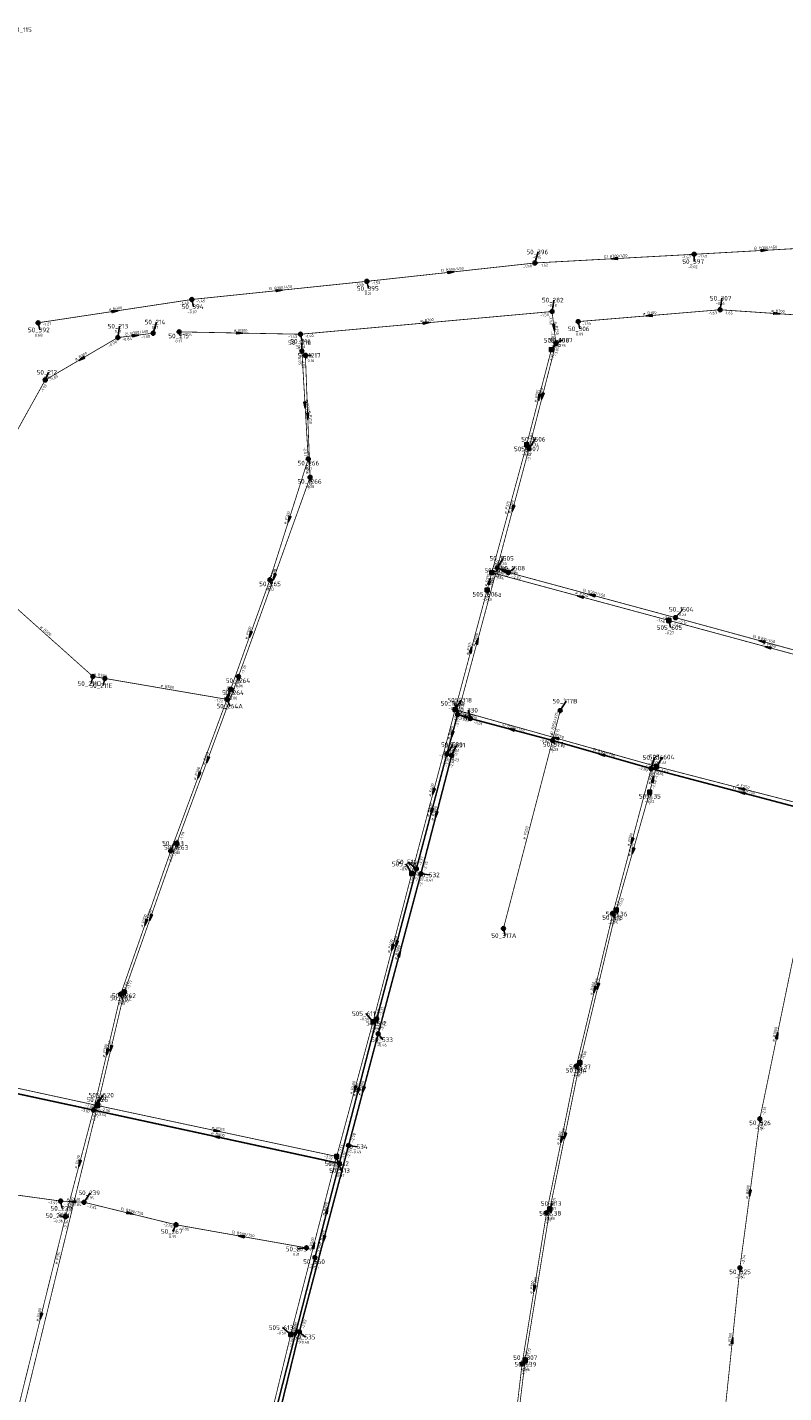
# Model space of a CAD drawing. Header units: metres. Extents: x 249000 to 255300, y 590580 to 596000.
# Tile 39 of 61: x 253308 to 253554, y 593306 to 593749. Entities that reach past the tile are written whole.
import ezdxf
from ezdxf.enums import TextEntityAlignment as Align

# ---------------------------------------------------------------- set-up
doc = ezdxf.new("R2010")
doc.units = ezdxf.units.M
doc.header["$MEASUREMENT"] = 0
doc.linetypes.add('RI-GWA', pattern=[18.45, 6, -1.8, 1.75, -1.8, 1.75, -1.8, 1.75, -1.8])
doc.linetypes.add('RI-HWA', pattern=[7.4, 5, -2.4])
doc.layers.get('0').update_dxf_attribs({"linetype": 'CONTINUOUS'})
for name, color, linetype, lineweight in [('B-WE-RI-GWA_HOOFDRIOOL-G', 1, 'RI-GWA', 18), ('B-WE-RI-GWA_TRANSPORTLEIDING-G', 30, 'RI-GWA', 18), ('B-WE-RI-HWA_TRANSPORTLEIDING-G', 150, 'RI-HWA', 18)]:
    doc.layers.add(name, color=color, linetype=linetype, lineweight=lineweight)
for name, color, linetype in [('RIO-AFMETINGEN', 8, 'CONTINUOUS'), ('RIO-AFSCHOT', 7, 'CONTINUOUS'), ('RIO-BOK', 8, 'CONTINUOUS'), ('RIO-KNOOP', 7, 'CONTINUOUS'), ('RIO-KNOOPNAAM', 170, 'CONTINUOUS'), ('RIO-LEADER', 253, 'CONTINUOUS'), ('RIO-MAAIVELD', 104, 'CONTINUOUS')]:
    doc.layers.add(name, color=color, linetype=linetype)
doc.styles.add('RIO-TXT', font='isocp.shx')

# ---------------------------------------------------------------- blocks, each defined once
blk = doc.blocks.new('K_IPR')
blk.add_lwpolyline([(-0.5, -0.5), (0.5, -0.5), (0.5, 0.5), (-0.5, 0.5)], close=True)
blk.add_solid([(-0.5, 0.5), (0.5, 0.5), (-0.5, -0.5), (0.5, -0.5)])
at = {"style": 'RIO-TXT', "flags": 1}
blk.add_attdef('RIOLERINGSGEBIED', text='', height=1, dxfattribs=at).set_placement((0, 0), align=Align.CENTER)
blk.add_attdef('KNOOPNAAM', text='', height=1, dxfattribs=at).set_placement((0, 0), align=Align.TOP_CENTER)
blk = doc.blocks.new('K_IPG')
blk.add_circle((0, 0), 0.5)
for points in [[(0, 0), (-0.5, 0), (-0.433013, 0.25)], [(0, 0), (-0.433013, -0.25), (-0.5, 0)], [(0, 0), (-0.433013, 0.25), (-0.25, 0.433013)], [(0, 0), (-0.25, -0.433013), (-0.433013, -0.25)], [(0, 0), (-0.25, 0.433013), (0, 0.5)], [(0, 0), (0, -0.5), (-0.25, -0.433013)], [(0, 0), (0, 0.5), (0.25, 0.433013)], [(0, 0), (0.25, 0.433013), (0.433013, 0.25)], [(0, 0), (0.433013, 0.25), (0.5, 0)], [(0, 0), (0.5, 0), (0.433013, -0.25)], [(0, 0), (0.433013, -0.25), (0.25, -0.433013)], [(0, 0), (0.25, -0.433013), (0, -0.5)]]:
    blk.add_solid(points)
at = {"style": 'RIO-TXT', "flags": 1}
blk.add_attdef('RIOLERINGSGEBIED', text='', height=1, dxfattribs=at).set_placement((0, 0), align=Align.CENTER)
blk.add_attdef('KNOOPNAAM', text='', height=1, dxfattribs=at).set_placement((0, 0), align=Align.TOP_CENTER)
blk = doc.blocks.new('L_VHR')
blk.add_lwpolyline([(-0.5, 0), (0.5, 0), (-0.5, 0.15), (-0.5, -0.15), (0.5, 0)])

msp = doc.modelspace()

# ---------------------------------------------------------------- linework, layer by layer
at = {"layer": 'B-WE-RI-GWA_HOOFDRIOOL-G'}
for points in [[(253693.088, 593468.352, 0.5, 0.5, 0), (253659.6, 593477.44, 0.5, 0.5, 0), (253629.472, 593485.696, 0.5, 0.5, 0), (253570.496, 593499.2, 0.5, 0.5, 0), (253569.552, 593492.672, 0.5, 0.5, 0), (253510.752, 593508.224, 0.5, 0.5, 0), (253478.752, 593517.376, 0.5, 0.5, 0), (253452.112, 593524.48, 0.5, 0.5, 0), (253448, 593525.824, 0.5, 0.5, 0), (253444.464, 593512.896, 0.5, 0.5, 0), (253434.592, 593475.712, 0.5, 0.5, 0), (253421.744, 593427.072, 0.5, 0.5, 0), (253409.616, 593380.224, 0.5, 0.5, 0), (253401.712, 593349.696, 0.5, 0.5, 0), (253389.408, 593301.504, 0.5, 0.5, 0), (253383.872, 593273.28, 0, 0, 0)], [(253444.464, 593512.896, 0.5, 0.5, 0), (253446.032, 593512.448, 0.5, 0.5, 0), (253436.064, 593474.112, 0.5, 0.5, 0), (253422.224, 593422.272, 0.5, 0.5, 0), (253412.608, 593385.984, 0.5, 0.5, 0), (253396.64, 593325.568, 0.5, 0.5, 0), (253383.872, 593273.28, 0, 0, 0)], [(253198.608, 593207.488, 0.5, 0.5, 0), (253218.528, 593264.512, 0.5, 0.5, 0), (253233.632, 593318.528, 0.5, 0.5, 0), (253237.44, 593334.528, 0.5, 0.5, 0), (253248.144, 593373.184, 0.5, 0.5, 0), (253258.864, 593412.8, 0.5, 0.5, 0), (253329.904, 593397.504, 0.5, 0.5, 0), (253409.616, 593380.224, 0, 0, 0)]]:
    msp.add_lwpolyline(points, format="xyseb", dxfattribs=at)
at = {"layer": 'B-WE-RI-GWA_TRANSPORTLEIDING-G', "const_width": 0.25}
for points in [[(253473.056, 593672.192), (253524.672, 593675.008)], [(253524.672, 593675.008), (253570.096, 593677.568)], [(253418.576, 593666.24), (253473.056, 593672.192)], [(253361.76, 593660.352), (253418.576, 593666.24)], [(253311.92, 593652.8), (253361.76, 593660.352)], [(253397.008, 593649.088), (253478.608, 593656.448)], [(253478.608, 593656.448), (253479.856, 593646.08)], [(253487.056, 593653.184), (253533.088, 593657.024)], [(253533.088, 593657.024), (253569.968, 593654.528)], [(253314.24, 593634.24), (253337.776, 593648)], [(253337.776, 593648), (253349.248, 593649.408)], [(253357.632, 593649.856), (253397.008, 593649.088)], [(253399.536, 593608.64), (253397.472, 593643.584)], [(253471.104, 593611.968), (253479.856, 593646.08)], [(253398.608, 593642.24), (253400.128, 593602.688)], [(253296.176, 593601.792), (253314.24, 593634.24)], [(253460.8, 593573.312), (253471.104, 593611.968)], [(253387.104, 593569.472), (253399.536, 593608.64)], [(253376.896, 593538.112), (253400.128, 593602.688)], [(253448, 593525.824), (253460.8, 593573.312)], [(253460.8, 593573.312), (253464.432, 593571.84)], [(253518.624, 593557.184), (253464.432, 593571.84)], [(253374.368, 593533.952), (253387.104, 593569.472)], [(253297.552, 593566.848), (253329.696, 593538.112)], [(253574.688, 593541.888), (253518.624, 593557.184)], [(253329.696, 593538.112), (253333.584, 593537.472)], [(253333.584, 593537.472), (253373.168, 593530.688)], [(253356.88, 593484.032), (253376.896, 593538.112)], [(253374.368, 593533.952), (253373.168, 593530.688)], [(253354.944, 593481.536), (253373.168, 593530.688)], [(253478.752, 593517.376), (253481.248, 593527.04)], [(253478.752, 593517.376), (253462.832, 593456.384)], [(253498.352, 593461.312), (253510.752, 593508.224)], [(253339.92, 593435.904), (253356.88, 593484.032)], [(253338.736, 593435.136), (253354.944, 593481.536)], [(253486.512, 593411.776), (253498.352, 593461.312)], [(253546, 593394.688), (253557.152, 593448.576)], [(253329.904, 593397.504), (253338.736, 593435.136)], [(253331.216, 593398.976), (253339.92, 593435.904)], [(253476.816, 593364.16), (253486.512, 593411.776)], [(253329.904, 593397.504), (253320.832, 593362.944)], [(253539.536, 593346.368), (253546, 593394.688)], [(253285.312, 593372.672), (253319.232, 593368)], [(253319.232, 593368), (253326.832, 593367.616)], [(253326.832, 593367.616), (253356.64, 593360.32)], [(253476.816, 593364.16), (253468.896, 593315.2)], [(253320.832, 593362.944), (253304.88, 593298.432)], [(253356.64, 593360.32), (253398.944, 593352.832)], [(253534.624, 593299.2), (253539.536, 593346.368)], [(253463.104, 593266.176), (253468.896, 593315.2)]]:
    msp.add_lwpolyline(points, dxfattribs=at)
at = {"layer": 'B-WE-RI-HWA_TRANSPORTLEIDING-G', "const_width": 0.25}
for points in [[(253470.368, 593613.248), (253478.384, 593644.096)], [(253459.056, 593571.776), (253470.368, 593613.248)], [(253457.552, 593566.144), (253459.056, 593571.776)], [(253516.496, 593556.288), (253459.056, 593571.776)], [(253447.168, 593527.36), (253457.552, 593566.144)], [(253580.688, 593538.88), (253516.496, 593556.288)], [(253433.12, 593474.24), (253447.168, 593527.36)], [(253512.464, 593508.928), (253447.168, 593527.36)], [(253510.256, 593500.608), (253512.464, 593508.928)], [(253567.632, 593494.656), (253512.464, 593508.928)], [(253510.256, 593500.608), (253499.424, 593462.4)], [(253420.544, 593426.112), (253433.12, 593474.24)], [(253499.424, 593462.4), (253487.6, 593412.864)], [(253408.752, 593382.464), (253420.544, 593426.112)], [(253257.68, 593414.912), (253331.216, 593398.976)], [(253487.6, 593412.864), (253477.904, 593365.376)], [(253331.216, 593398.976), (253306.864, 593299.328)], [(253331.216, 593398.976), (253408.752, 593382.464)], [(253393.872, 593324.736), (253408.752, 593382.464)], [(253477.904, 593365.376), (253469.888, 593316.416)], [(253381.664, 593274.56), (253393.872, 593324.736)], [(253469.888, 593316.416), (253464.032, 593267.904)]]:
    msp.add_lwpolyline(points, dxfattribs=at)
at = {"layer": 'RIO-LEADER'}
for p, q in [((253473.06, 593672.17), (253474.1114, 593675.7597)), ((253524.67, 593675.03), (253524.6715, 593672.655)), ((253418.58, 593666.26), (253419.1135, 593663.9316)), ((253533.09, 593657.02), (253533.6235, 593660.7484)), ((253361.76, 593660.34), (253362.2935, 593658.0116)), ((253478.61, 593656.43), (253479.1435, 593660.1584)), ((253311.92, 593652.81), (253312.4535, 593650.4816)), ((253337.77, 593647.97), (253338.3035, 593651.6984)), ((253349.25, 593649.44), (253350.3014, 593653.0297)), ((253487.05, 593653.17), (253487.5835, 593650.8416)), ((253357.63, 593649.88), (253357.99, 593648.5365)), ((253397.01, 593649.1), (253397.5435, 593646.7716)), ((253397.47, 593643.58), (253397.4697, 593646.355)), ((253478.39, 593644.08), (253480.3664, 593647.1358)), ((253479.85, 593646.1), (253481.8935, 593647.1604)), ((253398.61, 593642.22), (253400.5598, 593642.2102)), ((253314.24, 593634.24), (253315.2773, 593636.7371)), ((253470.37, 593613.24), (253470.73, 593611.8965)), ((253471.1, 593611.98), (253473.0764, 593615.0358)), ((253399.53, 593608.64), (253399.89, 593607.2965)), ((253400.12, 593602.71), (253400.48, 593601.3665)), ((253460.8, 593573.34), (253462.7764, 593576.3958)), ((253459.06, 593571.78), (253461.135, 593572.48)), ((253464.43, 593571.82), (253466.3798, 593573.2298)), ((253387.1, 593569.47), (253387.46, 593568.1265)), ((253457.55, 593566.12), (253457.91, 593564.7765)), ((253518.63, 593557.2), (253520.9854, 593559.8767)), ((253516.49, 593556.29), (253517.0235, 593553.9616)), ((253329.7, 593538.12), (253329.1674, 593535.7915)), ((253333.58, 593537.46), (253333.0474, 593535.1315)), ((253376.89, 593538.1), (253377.25, 593536.7565)), ((253374.37, 593533.94), (253375.4073, 593532.8429)), ((253373.17, 593530.68), (253374.2214, 593528.4903)), ((253448, 593525.83), (253446.9477, 593529.4194)), ((253447.16, 593527.37), (253449.1364, 593530.4258)), ((253481.24, 593527.05), (253483.2164, 593530.1058)), ((253452.11, 593524.51), (253451.3999, 593527.1597)), ((253444.46, 593512.92), (253446.4364, 593515.9758)), ((253446.03, 593512.47), (253447.5672, 593515.8332)), ((253478.75, 593517.37), (253479.4595, 593516.1201)), ((253510.76, 593508.23), (253511.8114, 593511.8197)), ((253512.46, 593508.93), (253514.4364, 593511.9858)), ((253510.26, 593500.62), (253510.62, 593499.2765)), ((253354.95, 593481.55), (253355.9873, 593484.0471)), ((253356.88, 593484.02), (253357.24, 593482.6765)), ((253433.12, 593474.25), (253431.1429, 593477.3051)), ((253434.59, 593475.71), (253431.9266, 593477.9468)), ((253436.07, 593474.12), (253438.9595, 593473.7682)), ((253498.35, 593461.29), (253498.71, 593459.9465)), ((253499.43, 593462.41), (253499.79, 593461.0665)), ((253462.83, 593456.41), (253463.3635, 593454.0816)), ((253338.74, 593435.16), (253339.1, 593433.8165)), ((253339.92, 593435.93), (253340.28, 593434.5865)), ((253420.55, 593426.1), (253418.1939, 593428.776)), ((253421.75, 593427.04), (253422.11, 593425.6965)), ((253422.23, 593422.29), (253423.7672, 593420.3268)), ((253487.6, 593412.84), (253487.96, 593411.4965)), ((253486.51, 593411.78), (253486.87, 593410.4365)), ((253329.9, 593397.52), (253331.4372, 593400.8832)), ((253331.22, 593398.98), (253332.7572, 593402.3432)), ((253546, 593394.7), (253546.36, 593393.3565)), ((253408.75, 593382.46), (253409.2835, 593380.1316)), ((253412.61, 593385.99), (253415.4995, 593385.6382)), ((253409.61, 593380.23), (253410.1435, 593377.9016)), ((253326.83, 593367.62), (253328.8064, 593370.6758)), ((253319.24, 593367.97), (253319.7735, 593365.6416)), ((253476.82, 593364.15), (253478.7964, 593367.2058)), ((253477.91, 593365.39), (253478.27, 593364.0465)), ((253320.83, 593362.92), (253318.7866, 593363.259)), ((253356.64, 593360.33), (253355.5896, 593358.14)), ((253398.95, 593352.82), (253396.0608, 593352.4673)), ((253401.71, 593349.71), (253401.711, 593348.335)), ((253539.54, 593346.39), (253539.9, 593345.0465)), ((253393.87, 593324.72), (253391.2066, 593326.9568)), ((253396.64, 593325.58), (253398.6164, 593323.9242)), ((253468.89, 593315.21), (253470.4794, 593317.2439)), ((253469.89, 593316.4), (253470.25, 593315.0565))]:
    msp.add_line(p, q, dxfattribs=at)

# ---------------------------------------------------------------- block references
at = {"layer": 'RIO-AFSCHOT'}
for p, xscale, yscale, zscale, rotation in [((253498.865, 593673.6), 2, 2, 2, 183.1714999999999), ((253547.385, 593676.29), 2, 2, 2, 3.1746), ((253445.82, 593669.215), 2, 2, 2, 6.190600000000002), ((253390.17, 593663.3), 2, 2, 2, 5.9475), ((253336.84, 593656.575), 2, 2, 2, 8.590599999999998), ((253551.53, 593655.79), 2, 2, 2, 356.1842), ((253437.81, 593652.765), 2, 2, 2, 5.1325), ((253479.23, 593651.265), 2, 2, 2, 276.8533), ((253510.07, 593655.095), 2, 2, 2, 184.7795999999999), ((253343.51, 593648.705), 2, 2, 2, 7.2962), ((253377.32, 593649.49), 2, 2, 2, 358.8654000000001), ((253326.005, 593641.105), 2, 2, 2, 210.261), ((253474.38, 593628.66), 2, 2, 2, 255.4154), ((253475.475, 593629.04), 2, 2, 2, 255.609), ((253398.5, 593626.11), 2, 2, 2, 273.3829), ((253399.365, 593622.465), 2, 2, 2, 272.1975), ((253393.315, 593589.055), 2, 2, 2, 252.3867), ((253465.95, 593592.66), 2, 2, 2, 255.0665), ((253462.615, 593572.58), 2, 2, 2, 157.2816), ((253388.505, 593570.405), 2, 2, 2, 250.2173), ((253458.305, 593568.95), 2, 2, 2, 75.0547), ((253487.775, 593564.035), 2, 2, 2, 164.9069), ((253491.53, 593564.51), 2, 2, 2, 164.9057), ((253380.735, 593551.705), 2, 2, 2, 250.2809), ((253454.4, 593549.585), 2, 2, 2, 74.914), ((253546.655, 593549.555), 2, 2, 2, 164.743), ((253452.355, 593546.745), 2, 2, 2, 74.9828), ((253548.59, 593547.58), 2, 2, 2, 164.8204), ((253373.77, 593532.31), 2, 2, 2, 69.78440000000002), ((253450.055, 593525.17), 2, 2, 2, 162.1964), ((253446.23, 593519.375), 2, 2, 2, 254.6585), ((253465.43, 593520.94), 2, 2, 2, 164.9978), ((253479.81, 593518.15), 2, 2, 2, 164.2325), ((253366.885, 593511.06), 2, 2, 2, 249.6881), ((253445.245, 593512.695), 0.382, 0.382, 0.382, 164.0081000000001), ((253494.755, 593512.8), 2, 2, 2, 164.0657), ((253364.06, 593506.115), 2, 2, 2, 249.6455), ((253511.36, 593504.775), 2, 2, 2, 75.164), ((253440.14, 593500.81), 2, 2, 2, 255.1873), ((253540.045, 593501.795), 2, 2, 2, 165.4995), ((253540.155, 593500.45), 2, 2, 2, 165.1769000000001), ((253439.525, 593494.315), 2, 2, 2, 255.1367), ((253441.05, 593493.295), 2, 2, 2, 255.4336), ((253504.555, 593484.76), 2, 2, 2, 255.1834), ((253504.845, 593481.515), 2, 2, 2, 254.168), ((253346.845, 593458.355), 2, 2, 2, 250.732), ((253348.4, 593459.975), 2, 2, 2, 250.5666), ((253428.17, 593451.375), 2, 2, 2, 255.2135), ((253426.835, 593450.175), 2, 2, 2, 255.3613999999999), ((253429.15, 593448.205), 2, 2, 2, 75.0417), ((253492.43, 593436.535), 2, 2, 2, 256.5429), ((253493.515, 593437.625), 2, 2, 2, 256.5695999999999), ((253551.58, 593421.65), 2, 2, 2, 78.2943), ((253334.32, 593416.34), 2, 2, 2, 256.7755), ((253335.57, 593417.455), 2, 2, 2, 256.7430999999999), ((253414.65, 593404.28), 2, 2, 2, 254.8617999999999), ((253415.68, 593403.635), 2, 2, 2, 255.4533), ((253417.42, 593404.14), 2, 2, 2, 255.1495), ((253369.985, 593390.72), 2, 2, 2, 347.9726), ((253369.755, 593388.875), 2, 2, 2, 167.7627), ((253481.665, 593387.965), 2, 2, 2, 258.4926), ((253482.755, 593389.115), 2, 2, 2, 258.4501000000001), ((253325.365, 593380.22), 2, 2, 2, 255.3035), ((253542.77, 593370.545), 2, 2, 2, 262.3753), ((253323.035, 593367.795), 2, 2, 2, 177.36), ((253341.735, 593363.975), 2, 2, 2, 346.2594999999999), ((253405.66, 593364.97), 2, 2, 2, 75.4801), ((253377.795, 593356.575), 2, 2, 2, 169.9359), ((253404.625, 593355.785), 2, 2, 2, 255.1844), ((253401.31, 593353.59), 2, 2, 2, 75.5413), ((253472.855, 593339.68), 2, 2, 2, 260.7879), ((253312.855, 593330.685), 2, 2, 2, 256.0963), ((253395.555, 593325.61), 2, 2, 2, 75.6656), ((253537.08, 593322.79), 2, 2, 2, 84.0407)]:
    msp.add_blockref('L_VHR', p, dxfattribs=dict(at, xscale=xscale, yscale=yscale, zscale=zscale, rotation=rotation))
at = {"layer": 'RIO-KNOOP', "xscale": 1.25, "yscale": 1.25, "zscale": 1.25}
for name, p in [('K_IPG', (253524.672, 593675.008)), ('K_IPG', (253473.056, 593672.192)), ('K_IPG', (253418.576, 593666.24)), ('K_IPG', (253361.76, 593660.352)), ('K_IPG', (253478.608, 593656.448)), ('K_IPG', (253533.088, 593657.024)), ('K_IPG', (253311.92, 593652.8)), ('K_IPG', (253487.056, 593653.184)), ('K_IPG', (253337.776, 593648)), ('K_IPG', (253349.248, 593649.408)), ('K_IPG', (253357.632, 593649.856)), ('K_IPG', (253397.008, 593649.088)), ('K_IPG', (253397.472, 593643.584)), ('K_IPG', (253398.608, 593642.24)), ('K_IPR', (253478.384, 593644.096)), ('K_IPG', (253479.856, 593646.08)), ('K_IPG', (253314.24, 593634.24)), ('K_IPR', (253470.368, 593613.248)), ('K_IPG', (253471.104, 593611.968)), ('K_IPG', (253399.536, 593608.64)), ('K_IPG', (253400.128, 593602.688)), ('K_IPR', (253459.056, 593571.776)), ('K_IPG', (253460.8, 593573.312)), ('K_IPG', (253464.432, 593571.84)), ('K_IPG', (253387.104, 593569.472)), ('K_IPR', (253457.552, 593566.144)), ('K_IPR', (253516.496, 593556.288)), ('K_IPG', (253518.624, 593557.184)), ('K_IPG', (253329.696, 593538.112)), ('K_IPG', (253333.584, 593537.472)), ('K_IPG', (253376.896, 593538.112)), ('K_IPG', (253374.368, 593533.952)), ('K_IPG', (253373.168, 593530.688)), ('K_IPR', (253447.168, 593527.36)), ('K_IPG', (253448, 593525.824)), ('K_IPG', (253452.112, 593524.48)), ('K_IPG', (253481.248, 593527.04)), ('K_IPG', (253478.752, 593517.376)), ('K_IPG', (253444.464, 593512.896)), ('K_IPG', (253446.032, 593512.448)), ('K_IPG', (253510.752, 593508.224)), ('K_IPR', (253512.464, 593508.928)), ('K_IPR', (253510.256, 593500.608)), ('K_IPG', (253356.88, 593484.032)), ('K_IPG', (253354.944, 593481.536)), ('K_IPR', (253433.12, 593474.24)), ('K_IPG', (253434.592, 593475.712)), ('K_IPG', (253436.064, 593474.112)), ('K_IPG', (253498.352, 593461.312)), ('K_IPR', (253499.424, 593462.4)), ('K_IPG', (253462.832, 593456.384)), ('K_IPG', (253338.736, 593435.136)), ('K_IPG', (253339.92, 593435.904)), ('K_IPR', (253420.544, 593426.112)), ('K_IPG', (253421.744, 593427.072)), ('K_IPG', (253422.224, 593422.272)), ('K_IPR', (253487.6, 593412.864)), ('K_IPG', (253486.512, 593411.776)), ('K_IPR', (253331.216, 593398.976)), ('K_IPG', (253329.904, 593397.504)), ('K_IPG', (253546, 593394.688)), ('K_IPG', (253412.608, 593385.984)), ('K_IPR', (253408.752, 593382.464)), ('K_IPG', (253409.616, 593380.224)), ('K_IPG', (253319.232, 593368)), ('K_IPG', (253326.832, 593367.616)), ('K_IPG', (253476.816, 593364.16)), ('K_IPR', (253477.904, 593365.376)), ('K_IPG', (253320.832, 593362.944)), ('K_IPG', (253356.64, 593360.32)), ('K_IPG', (253398.944, 593352.832)), ('K_IPG', (253401.712, 593349.696)), ('K_IPG', (253539.536, 593346.368)), ('K_IPR', (253393.872, 593324.736)), ('K_IPG', (253396.64, 593325.568)), ('K_IPG', (253468.896, 593315.2)), ('K_IPR', (253469.888, 593316.416))]:
    msp.add_blockref(name, p, dxfattribs=at)

# ---------------------------------------------------------------- texts
at = {"layer": 'RIO-AFMETINGEN', "style": 'RIO-TXT'}
for s, rotation, p in [('EI B300/450', 3.1715, (253495.6078, 593673.8201)), ('EI B300/450', 3.1746, (253544.1275, 593676.5099)), ('EI B300/450', 6.1906, (253442.5555, 593669.2632)), ('EI B300/450', 5.9475, (253386.9058, 593663.3621)), ('ø B300', 8.5906, (253334.9112, 593656.6881)), ('ø B300', 4.7796, (253508.153, 593655.3361)), ('ø B300', 356.1842, (253549.6708, 593656.3254)), ('ø B300', 5.1325, (253435.8916, 593652.9943)), ('ø P250', 276.8533, (253479.4039, 593653.1897)), ('EI B300/450', 7.2962, (253340.2451, 593648.6902)), ('ø B300', 358.8654, (253375.438, 593649.9386)), ('ø B300', 30.261, (253324.1707, 593640.4978)), ('ø P315', 75.4154, (253473.5171, 593626.9312)), ('ø B800', 75.609, (253474.618, 593627.3086)), ('ø P300', 273.3829, (253398.7979, 593628.0214)), ('ø P250', 272.1975, (253399.7038, 593624.3699)), ('ø P315', 74.7338, (253463.8316, 593590.7915)), ('ø B800', 75.0665, (253465.0767, 593590.9367)), ('ø P300', 72.3867, (253392.3619, 593587.3741)), ('ø P250', 70.2173, (253387.4891, 593568.7618)), ('EI B300/450', 337.2816, (253459.7803, 593574.1998)), ('ø P315', 75.0547, (253457.4312, 593567.2266)), ('ø P250', 344.9069, (253486.0586, 593564.9305)), ('EI B300/450', 344.9058, (253488.5098, 593565.7553)), ('ø B500', 318.2393, (253312.4898, 593554.0417)), ('ø P300', 70.2809, (253379.7209, 593550.0604)), ('ø B800', 74.914, (253453.5221, 593547.8642)), ('EI B300/450', 344.743, (253543.6386, 593550.8094)), ('ø P315', 74.9828, (253451.4791, 593545.0228)), ('ø P250', 344.8204, (253546.8755, 593548.4803)), ('ø B500', 350.3472, (253329.8433, 593538.5014)), ('ø B500', 350.2831, (253351.5812, 593534.7947)), ('ø P300', 69.7844, (253372.7416, 593530.6739)), ('EI B500/750', 342.1964, (253447.0918, 593526.5411)), ('EI B250/375', 75.5668, (253478.8005, 593519.1718)), ('ø B800', 74.6585, (253445.3444, 593517.6579)), ('EI B500/750', 344.9978, (253462.4054, 593522.1717)), ('ø P250', 344.2325, (253478.1048, 593519.0683)), ('EI B500/750', 344.0657, (253491.7513, 593514.0825)), ('ø P250', 69.6881, (253365.854, 593509.4262)), ('ø B800', 344.008, (253443.5379, 593513.5997)), ('ø P300', 69.6455, (253363.0277, 593504.4818)), ('ø P250', 75.164, (253510.4896, 593503.0502)), ('ø P400', 75.1873, (253439.2703, 593499.085)), ('EI B500/750', 345.1769, (253537.1293, 593501.6824)), ('ø P250', 345.4995, (253538.3191, 593502.672)), ('ø B800', 75.1367, (253438.6537, 593492.5904)), ('ø B1000', 75.4336, (253440.109, 593491.3074)), ('ø P250', 75.3562, (253469.9071, 593485.1667)), ('ø P300', 75.1834, (253503.6851, 593483.0347)), ('ø P250', 74.168, (253503.9337, 593479.8086)), ('ø P250', 70.5666, (253347.3942, 593458.3257)), ('ø P300', 70.732, (253345.8439, 593456.7025)), ('ø B800', 75.2135, (253427.3011, 593449.6495)), ('ø P400', 75.3614, (253425.9705, 593448.447)), ('ø B1000', 75.0417, (253428.2063, 593446.2214)), ('ø P250', 76.5696, (253492.6726, 593435.8827)), ('ø P300', 76.5429, (253491.6014, 593434.7899)), ('ø B1000', 78.2943, (253550.7504, 593419.6159)), ('ø P300', 76.7755, (253333.4985, 593414.5915)), ('ø P250', 76.7431, (253334.7475, 593415.7068)), ('ø P400', 74.8618, (253413.7705, 593402.5599)), ('ø B800', 75.4533, (253414.8183, 593401.9057)), ('ø B1000', 75.1495, (253416.48, 593402.1546)), ('ø P315', 347.9726, (253368.2244, 593391.5286)), ('ø P300', 78.4501, (253481.971, 593387.3457)), ('ø B800', 347.7627, (253367.9975, 593389.6908)), ('ø P300', 78.4926, (253480.8962, 593386.1924)), ('ø P400', 75.3035, (253324.489, 593378.4956)), ('ø P630', 357.36, (253321.1653, 593368.2829)), ('ø B800', 82.3753, (253542.123, 593368.7248)), ('EI B500/750', 346.2595, (253338.6842, 593365.1408)), ('ø B800', 75.4801, (253404.7991, 593363.2402)), ('EI B500/750', 349.9359, (253374.6764, 593357.5465)), ('ø P500', 75.5413, (253400.451, 593351.8594)), ('ø B1000', 75.1844, (253403.6862, 593353.7989)), ('ø P315', 76.2594, (253318.1722, 593347.406)), ('ø P300', 80.7879, (253472.1435, 593337.8803)), ('ø P300', 80.6946, (253473.1855, 593339.0965)), ('ø P400', 76.0963, (253311.9934, 593328.9506)), ('ø B800', 75.6656, (253394.6998, 593323.8778)), ('ø B700', 84.0407, (253536.4862, 593320.9514))]:
    msp.add_text(s, height=0.9, rotation=rotation, dxfattribs=at).set_placement(p)
at = {"layer": 'RIO-BOK', "style": 'RIO-TXT'}
for s, rotation, p in [('-1.57', 3.1715, (253520.7477, 593673.5106)), ('-1.49', 3.1746, (253526.0398, 593673.804)), ('-1.58', 6.1906, (253469.2227, 593670.4461)), ('-1.62', 3.1715, (253474.4297, 593670.9439)), ('-1.54', 5.9475, (253414.7355, 593664.5524)), ('-1.53', 6.1906, (253420.0124, 593665.1078)), ('-1.40', 8.5906, (253357.9983, 593658.4569)), ('-1.45', 5.9475, (253363.1875, 593659.1817)), ('-1.63', 4.7796, (253529.2113, 593655.3911)), ('-1.65', 356.1842, (253534.3013, 593655.6371)), ('-1.27', 8.5906, (253313.3994, 593651.7188)), ('-1.50', 5.1325, (253474.7416, 593654.7773)), ('-1.50', 276.8533, (253477.4751, 593654.9838)), ('-1.65', 4.7796, (253488.4536, 593651.9828)), ('-0.84', 7.2962, (253339.2244, 593646.8456)), ('-1.00', 7.2962, (253345.4466, 593647.6424)), ('-1.04', 358.8654, (253358.9046, 593648.5553)), ('-1.43', 358.8654, (253392.9854, 593647.9019)), ('-1.40', 5.1325, (253398.4209, 593647.9215)), ('-1.83', 276.8533, (253478.0866, 593649.9166)), ('-0.98', 30.261, (253334.9694, 593644.8307)), ('-3.05', 75.609, (253480.1155, 593641.9022)), ('-2.05', 273.3829, (253396.2496, 593642.2052)), ('-1.51', 272.1975, (253397.3614, 593640.8707)), ('-1.72', 75.4154, (253478.6412, 593639.8806)), ('-1.00', 30.261, (253316.0178, 593633.7723)), ('-1.02', 60.9183, (253313.4321, 593630.1119)), ('-1.81', 75.4154, (253471.9553, 593614.1708)), ('-2.07', 273.3829, (253398.0164, 593612.5578)), ('-1.84', 74.7338, (253470.5712, 593609.0377)), ('-3.16', 75.609, (253472.6821, 593612.9161)), ('-3.14', 75.0665, (253471.3257, 593607.7797)), ('-1.56', 272.1975, (253398.6907, 593606.6585)), ('-2.04', 72.3867, (253399.5589, 593604.4331)), ('-1.65', 70.2173, (253399.9898, 593598.5057)), ('-3.18', 75.0665, (253462.3909, 593574.2611)), ('-2.14', 72.3867, (253388.7323, 593570.3157)), ('-1.84', 74.7338, (253460.6562, 593572.6918)), ('-3.20', 74.914, (253461.0146, 593569.1393)), ('-2.37', 337.2816, (253460.2385, 593572.1657)), ('-2.38', 337.2816, (253461.4979, 593571.6393)), ('-2.13', 70.2809, (253386.9744, 593565.2651)), ('-1.83', 75.0547, (253459.1411, 593567.0408)), ('-1.86', 75.0547, (253459.2847, 593567.5789)), ('-1.84', 344.9069, (253459.9774, 593570.187)), ('-2.33', 344.9058, (253465.3474, 593570.2269)), ('-1.93', 74.9828, (253457.7695, 593561.9189)), ('-1.66', 344.9069, (253512.2989, 593556.1104)), ('-2.11', 344.9058, (253514.4385, 593557.0184)), ('-1.66', 344.8204, (253517.405, 593554.6956)), ('-2.11', 344.743, (253519.5429, 593555.6043)), ('-1.70', 70.2173, (253378.5531, 593538.8833)), ('-2.14', 70.2809, (253376.0322, 593534.7251)), ('-1.70', 69.6881, (253376.721, 593533.897)), ('-2.05', 69.7844, (253374.2085, 593529.7368)), ('-2.03', 69.7844, (253374.8385, 593531.4518)), ('-1.22', 350.2831, (253369.0121, 593530.0964)), ('-2.15', 69.6455, (253372.9977, 593526.4768)), ('-1.92', 74.9828, (253448.7523, 593528.2888)), ('-3.18', 74.914, (253449.5934, 593526.7469)), ('-1.90', 75.1873, (253447.3946, 593523.1703)), ('-3.17', 74.6585, (253448.1957, 593521.6279)), ('-3.02', 342.1964, (253447.904, 593524.4956)), ('-1.65', 344.2325, (253448.0586, 593525.7663)), ('-3.19', 342.1964, (253448.8411, 593524.1953)), ('-3.01', 344.9978, (253453.0299, 593522.9184)), ('-2.15', 75.5668, (253480.3328, 593518.305)), ('-3.23', 74.6585, (253446.0574, 593513.8297)), ('-2.86', 344.9978, (253474.5541, 593517.1642)), ('-2.15', 75.3562, (253478.9609, 593513.1809)), ('-2.90', 344.0657, (253479.6439, 593515.7637)), ('-3.05', 344.008, (253441.8266, 593512.3209)), ('-3.16', 75.1367, (253444.6908, 593508.7195)), ('-3.23', 344.008, (253445.3523, 593511.3128)), ('-2.68', 75.4336, (253446.261, 593508.2777)), ('-2.89', 344.0657, (253506.5622, 593508.096)), ('-1.64', 344.2325, (253508.2682, 593508.8049)), ('-1.65', 75.1834, (253510.9942, 593504.0296)), ('-2.84', 345.1769, (253511.6849, 593506.6413)), ('-1.63', 75.164, (253512.6929, 593504.73)), ('-1.63', 345.4995, (253513.3938, 593507.3465)), ('-1.58', 75.164, (253511.8494, 593501.5438)), ('-1.58', 74.168, (253510.3983, 593496.4237)), ('-2.24', 69.6455, (253356.6208, 593482.3167)), ('-1.79', 69.6881, (253358.5503, 593484.7879)), ('-2.23', 70.732, (253354.8575, 593477.3443)), ('-1.76', 70.5666, (253356.7755, 593479.8151)), ('-3.27', 75.1367, (253436.1798, 593476.633)), ('-1.99', 75.1873, (253434.709, 593475.1744)), ('-2.75', 75.4336, (253437.6544, 593475.0523)), ('-2.00', 75.3614, (253433.3672, 593470.0504)), ('-3.30', 75.2135, (253434.8265, 593471.5103)), ('-2.76', 75.0417, (253436.294, 593469.9198)), ('-1.63', 74.168, (253501.0346, 593463.3071)), ('-1.67', 75.1834, (253499.939, 593462.2143)), ('-1.65', 76.5429, (253498.684, 593457.0971)), ('-1.63', 76.5696, (253499.7371, 593458.2249)), ('-1.77', 70.5666, (253341.5783, 593436.7234)), ('-2.27', 70.732, (253340.396, 593435.9582)), ('-2.28', 76.7755, (253339.0909, 593430.9684)), ('-1.79', 76.7431, (253340.2685, 593431.7379)), ('-3.31', 75.2135, (253423.3386, 593427.9652)), ('-2.09', 75.3614, (253422.1362, 593427.0293)), ('-2.74', 75.0417, (253423.8213, 593423.2104)), ('-2.09', 74.8618, (253420.7608, 593421.899)), ('-3.35', 75.4533, (253422.004, 593422.8409)), ('-2.72', 75.1495, (253422.4619, 593418.0902)), ('-1.75', 76.5429, (253488.0767, 593412.7418)), ('-1.66', 76.5696, (253489.1656, 593413.8035)), ('-1.78', 78.4926, (253486.9863, 593407.6002)), ('-1.66', 78.4501, (253488.0458, 593408.6667)), ('-2.08', 347.7788, (253327.045, 593398.6004)), ('-2.60', 76.7755, (253331.4627, 593398.4881)), ('-2.04', 76.7431, (253332.7833, 593399.9473)), ('-3.61', 347.847, (253325.7248, 593397.1339)), ('-2.30', 75.3035, (253330.1239, 593393.3267)), ('-2.00', 76.2594, (253331.4726, 593394.8007)), ('-3.54', 347.7627, (253330.8957, 593395.9746)), ('-2.06', 347.9726, (253332.2213, 593397.4383)), ('-2.61', 78.2943, (253547.5365, 593395.7092)), ('-2.60', 82.3753, (253546.7583, 593390.5628)), ('-2.13', 74.8618, (253410.3442, 593383.3754)), ('-2.78', 75.1495, (253414.1996, 593386.9134)), ('-2.12', 347.9726, (253404.577, 593382.0688)), ('-3.51', 75.4533, (253411.1947, 593381.1618)), ('-2.72', 75.1844, (253412.8444, 593381.7901)), ('-3.53', 347.7627, (253405.4357, 593379.8555)), ('-2.12', 75.5413, (253409.0105, 593378.2614)), ('-3.37', 75.4801, (253409.8659, 593376.0308)), ('-1.71', 78.4501, (253479.4431, 593366.4044)), ('-2.97', 352.1641, (253315.1025, 593367.2466)), ('-2.91', 357.36, (253320.4794, 593366.6123)), ('-2.32', 75.3035, (253322.4165, 593363.8487)), ('-2.84', 357.36, (253322.775, 593366.5079)), ('-2.84', 346.2595, (253327.7848, 593366.0491)), ('-1.86', 78.4926, (253478.353, 593365.1645)), ('-1.72', 80.6946, (253478.5182, 593361.2377)), ('-2.34', 76.0963, (253321.0929, 593358.7342)), ('-2.85', 346.2595, (253352.4499, 593360.0338)), ('-2.85', 349.9359, (253357.6935, 593358.8235)), ('-1.87', 80.7879, (253477.435, 593359.9985)), ('-2.81', 349.9359, (253394.7889, 593352.2634)), ('-3.27', 75.4801, (253403.2942, 593350.6426)), ('-3.29', 75.6656, (253401.9797, 593345.5124)), ('-2.74', 82.3753, (253541.0008, 593347.506)), ('-2.57', 84.0407, (253540.4182, 593342.2758)), ('-2.07', 75.5413, (253395.4532, 593325.6543)), ('-2.82', 75.1844, (253398.229, 593326.5044)), ('-2.83', 76.271, (253396.9539, 593321.3852)), ('-2.06', 76.3169, (253394.1872, 593320.525)), ('-1.72', 80.6946, (253471.3822, 593317.4736)), ('-1.92', 80.7879, (253470.3805, 593316.2861)), ('-1.90', 83.2553, (253469.7117, 593311.0842)), ('-1.72', 83.1153, (253470.6735, 593312.2767))]:
    msp.add_text(s, height=0.9, rotation=rotation, dxfattribs=at).set_placement(p)
at = {"layer": 'RIO-KNOOPNAAM', "style": 'RIO-TXT'}
for s, p in [('50_115', (253303.5214, 593747.0858)), ('50_396', (253470.2864, 593675.0097)), ('50_397', (253520.8465, 593671.905)), ('50_395', (253415.2885, 593663.1816)), ('50_282', (253475.3185, 593659.4084)), ('50_307', (253529.7985, 593659.9984)), ('50_394', (253358.4685, 593657.2616)), ('50_213', (253334.4785, 593650.9484)), ('50_214', (253346.4764, 593652.2797)), ('50_392', (253308.6285, 593649.7316)), ('50_215', (253354.165, 593647.7865)), ('50_216', (253393.7185, 593646.0216)), ('505_608', (253475.9039, 593646.3858)), ('50_1507', (253477.431, 593646.4104)), ('50_306', (253483.7585, 593650.0916)), ('50_1216', (253393.0072, 593645.605)), ('50_1217', (253396.0973, 593641.4602)), ('50_212', (253311.4523, 593635.9871)), ('505_607', (253466.2675, 593611.1465)), ('50_1506', (253468.6139, 593614.2858)), ('50_266', (253396.065, 593606.5465)), ('50_1266', (253396.0175, 593600.6165)), ('50_1505', (253458.3139, 593575.6458)), ('505_606', (253456.6725, 593571.73)), ('50_1508', (253461.9173, 593572.4798)), ('50_265', (253383.635, 593567.3765)), ('505_606a', (253452.81, 593564.0265)), ('50_1504', (253516.5229, 593559.1267)), ('505_605', (253512.561, 593553.2116)), ('50_211D', (253324.7049, 593535.0415)), ('50_1264', (253372.7875, 593536.0065)), ('50_211E', (253328.5849, 593534.3815)), ('50_264', (253371.5823, 593532.0929)), ('50_264A', (253369.7589, 593527.7403)), ('50_1510', (253442.4852, 593528.6694)), ('505_318', (253444.6739, 593529.6758)), ('50_330', (253447.5749, 593526.4097)), ('50_317B', (253478.7539, 593529.3558)), ('50_530', (253442.6114, 593515.2258)), ('50_531', (253443.7422, 593515.0832)), ('50_317', (253475.6345, 593515.3701)), ('50_316', (253507.9864, 593511.0697)), ('505_604', (253509.9739, 593511.2358)), ('505_35', (253506.795, 593498.5265)), ('50_263', (253352.1623, 593483.2971)), ('50_1263', (253352.7775, 593481.9265)), ('505_610', (253426.6804, 593476.5551)), ('50_511', (253428.1016, 593477.1968)), ('50_532', (253435.1345, 593473.0182)), ('505_36', (253495.965, 593460.3165)), ('50_315', (253494.885, 593459.1965)), ('50_317A', (253458.901, 593453.3316)), ('50_1262', (253335.8175, 593433.8365)), ('50_262', (253335.275, 593433.0665)), ('505_611', (253413.7314, 593428.026)), ('50_512', (253418.285, 593424.9465)), ('50_533', (253419.9422, 593419.5768)), ('50_314', (253483.045, 593409.6865)), ('505_37', (253484.135, 593410.7465)), ('50_525', (253327.6122, 593400.1332)), ('505_620', (253328.2947, 593401.5932)), ('50_326', (253542.535, 593392.6065)), ('50_534', (253411.6745, 593384.8882)), ('505_612', (253404.821, 593379.3816)), ('50_513', (253406.3185, 593377.1516)), ('50_239', (253324.9814, 593369.9258)), ('50_2621', (253314.3241, 593362.509)), ('50_229', (253315.9485, 593364.8916)), ('505_38', (253474.445, 593363.2965)), ('50_313', (253474.9714, 593366.4558)), ('50_267', (253351.7646, 593357.39)), ('50_275', (253392.2358, 593351.7173)), ('50_560', (253397.886, 593347.585)), ('50_325', (253536.075, 593344.2965)), ('505_613', (253386.7441, 593326.2068)), ('50_535', (253394.7914, 593323.1742)), ('50_1307', (253466.0169, 593316.4939)), ('505_39', (253466.425, 593314.3065))]:
    msp.add_text(s, height=1.5, dxfattribs=at).set_placement(p)
at = {"layer": 'RIO-MAAIVELD', "style": 'RIO-TXT'}
for s, p in [('-0.15', (253472.1989, 593673.6097)), ('-0.02', (253522.759, 593670.505)), ('-0.21', (253417.201, 593661.7816)), ('-0.07', (253360.381, 593655.8616)), ('-0.18', (253477.231, 593658.0084)), ('-0.16', (253531.711, 593658.5984)), ('0.17', (253348.7714, 593650.8797)), ('0.68', (253310.9235, 593648.3316)), ('0.31', (253336.7735, 593649.5484)), ('0.17', (253356.46, 593646.3865)), ('-0.09', (253485.671, 593648.6916)), ('-0.17', (253395.5572, 593644.205)), ('-0.13', (253395.631, 593644.6216)), ('-0.42', (253478.4539, 593644.9858)), ('-0.36', (253479.981, 593645.0104)), ('-0.16', (253398.6473, 593640.0602)), ('0.35', (253313.7473, 593634.5871)), ('-0.34', (253471.1639, 593612.8858)), ('-0.38', (253468.8175, 593609.7465)), ('-0.11', (253397.9775, 593605.1465)), ('-0.18', (253398.5675, 593599.2165)), ('-0.33', (253460.8639, 593574.2458)), ('-0.30', (253464.4673, 593571.0798)), ('-0.37', (253459.2225, 593570.33)), ('-0.13', (253385.5475, 593565.9765)), ('-0.40', (253455.9975, 593562.6265)), ('-0.23', (253519.0729, 593557.7267)), ('-0.27', (253515.111, 593551.8116)), ('-0.06', (253375.3375, 593534.6065)), ('-0.06', (253373.4948, 593530.6929)), ('-0.39', (253445.0352, 593527.2694)), ('-0.21', (253447.2239, 593528.2758)), ('-0.42', (253449.4874, 593525.0097)), ('-0.42', (253444.5239, 593513.8258)), ('-0.41', (253445.6547, 593513.6832)), ('-0.33', (253477.547, 593513.9701)), ('-0.32', (253509.8989, 593509.6697)), ('-0.33', (253512.5239, 593509.8358)), ('-0.23', (253508.7075, 593497.1265)), ('0.02', (253354.4573, 593481.8971)), ('0.00', (253355.71, 593480.5265)), ('-0.49', (253429.2304, 593475.1551)), ('-0.45', (253430.0141, 593475.7968)), ('-0.41', (253437.047, 593471.6182)), ('-0.25', (253496.7975, 593457.7965)), ('-0.25', (253497.8775, 593458.9165)), ('-0.14', (253337.1875, 593431.6665)), ('-0.18', (253338.3675, 593432.4365)), ('-0.50', (253416.2814, 593426.626)), ('-0.47', (253420.1975, 593423.5465)), ('-0.46', (253421.8547, 593418.1768)), ('-0.31', (253484.9575, 593408.2865)), ('-0.31', (253486.0475, 593409.3465)), ('-0.26', (253329.5247, 593398.7332)), ('-0.25', (253330.8447, 593400.1932)), ('-0.26', (253544.4475, 593391.2065)), ('-0.49', (253413.587, 593383.4882)), ('-0.40', (253407.371, 593377.9816)), ('-0.37', (253408.231, 593375.7516)), ('-0.35', (253326.8939, 593368.5258)), ('-0.42', (253317.861, 593363.4916)), ('-0.37', (253476.8839, 593365.0558)), ('-0.36', (253316.8741, 593361.109)), ('-0.38', (253476.3575, 593361.8965)), ('-0.35', (253353.6771, 593355.99)), ('0.31', (253394.5308, 593350.3173)), ('-0.44', (253399.7985, 593346.185)), ('-0.35', (253537.9875, 593342.8965)), ('-0.50', (253389.2941, 593324.8068)), ('-0.48', (253396.7039, 593321.7742)), ('-0.32', (253468.5669, 593315.0939)), ('-0.36', (253468.3375, 593312.9065))]:
    msp.add_text(s, height=0.9, dxfattribs=at).set_placement(p)

doc.saveas('drawing.dxf')
